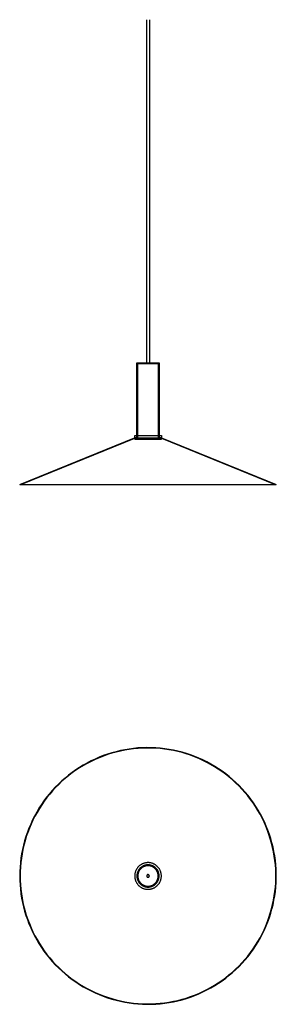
# Model space of a CAD drawing. Header units: millimetres. Extents: x 6134 to 6712, y 952 to 3167.
import ezdxf

# ---------------------------------------------------------------- set-up
doc = ezdxf.new("R2010")
doc.units = ezdxf.units.MM
for name, color, linetype, true_color in [('Default', 7, 'Continuous', 0x000000), ('Make2D$Hidden$Curves', 7, 'Continuous', 0xe6e6e6), ('Make2D$visible$Curves', 7, 'Continuous', 0x000000)]:
    doc.layers.add(name, color=color, linetype=linetype, true_color=true_color)

msp = doc.modelspace()

# ---------------------------------------------------------------- linework, layer by layer
at = {"layer": 'Default'}
for p, q in [((6412.1, 1263), (6411.3, 1262.6)), ((6412.9, 1263.3), (6412.1, 1263)), ((6413.6, 1263.7), (6412.9, 1263.3)), ((6414.5, 1264), (6413.6, 1263.7)), ((6415.3, 1264.3), (6414.5, 1264)), ((6416.1, 1264.5), (6415.3, 1264.3)), ((6416.9, 1264.8), (6416.1, 1264.5)), ((6417.8, 1265), (6416.9, 1264.8)), ((6418.6, 1265.1), (6417.8, 1265)), ((6419.5, 1265.3), (6418.6, 1265.1)), ((6420.4, 1265.4), (6419.5, 1265.3)), ((6421.2, 1265.5), (6420.4, 1265.4)), ((6422.1, 1265.5), (6421.2, 1265.5)), ((6422.9, 1265.6), (6422.1, 1265.5)), ((6423.8, 1265.5), (6422.9, 1265.6)), ((6424.7, 1265.5), (6423.8, 1265.5)), ((6425.5, 1265.4), (6424.7, 1265.5)), ((6426.4, 1265.3), (6425.5, 1265.4)), ((6427.3, 1265.2), (6426.4, 1265.3)), ((6428.1, 1265.1), (6427.3, 1265.2)), ((6429, 1264.9), (6428.1, 1265.1)), ((6429.8, 1264.7), (6429, 1264.9)), ((6430.6, 1264.4), (6429.8, 1264.7)), ((6431.5, 1264.1), (6430.6, 1264.4)), ((6432.3, 1263.8), (6431.5, 1264.1)), ((6433.1, 1263.5), (6432.3, 1263.8)), ((6433.9, 1263.1), (6433.1, 1263.5)), ((6434.7, 1262.8), (6433.9, 1263.1)), ((6398.3, 1243.2), (6398.2, 1242.3)), ((6398.2, 1242.3), (6398.2, 1241.4)), ((6398.2, 1241.4), (6398.2, 1240.6)), ((6398.4, 1244), (6398.3, 1243.2)), ((6398.5, 1244.9), (6398.4, 1244)), ((6398.7, 1245.7), (6398.5, 1244.9)), ((6398.9, 1246.6), (6398.7, 1245.7)), ((6399.1, 1247.4), (6398.9, 1246.6)), ((6399.4, 1248.2), (6399.1, 1247.4)), ((6399.7, 1249.1), (6399.4, 1248.2)), ((6400, 1249.9), (6399.7, 1249.1)), ((6400.3, 1250.7), (6400, 1249.9)), ((6400.7, 1251.5), (6400.3, 1250.7)), ((6401.1, 1252.2), (6400.7, 1251.5)), ((6401.5, 1253), (6401.1, 1252.2)), ((6401.9, 1253.7), (6401.5, 1253)), ((6402.4, 1254.5), (6401.9, 1253.7)), ((6402.9, 1255.2), (6402.4, 1254.5)), ((6403.4, 1255.9), (6402.9, 1255.2)), ((6404, 1256.6), (6403.4, 1255.9)), ((6404.5, 1257.2), (6404, 1256.6)), ((6405.1, 1257.8), (6404.5, 1257.2)), ((6405.7, 1258.5), (6405.1, 1257.8)), ((6406.4, 1259.1), (6405.7, 1258.5)), ((6407, 1259.6), (6406.4, 1259.1)), ((6407.7, 1260.2), (6407, 1259.6)), ((6408.4, 1260.7), (6407.7, 1260.2)), ((6409.1, 1261.2), (6408.4, 1260.7)), ((6409.8, 1261.7), (6409.1, 1261.2)), ((6410.5, 1262.1), (6409.8, 1261.7)), ((6411.3, 1262.6), (6410.5, 1262.1)), ((6420.3, 1241.3), (6420.2, 1241.2)), ((6420.2, 1241.2), (6420.2, 1241.1)), ((6420.2, 1241.1), (6420.2, 1241)), ((6420.2, 1241), (6420.2, 1240.9)), ((6420.2, 1240.9), (6420.2, 1240.8)), ((6420.2, 1240.8), (6420.2, 1240.7)), ((6420.4, 1241.7), (6420.3, 1241.6)), ((6420.3, 1241.6), (6420.3, 1241.5)), ((6420.3, 1241.5), (6420.3, 1241.4)), ((6420.3, 1241.4), (6420.3, 1241.3)), ((6420.5, 1241.9), (6420.4, 1241.8)), ((6420.4, 1241.8), (6420.4, 1241.7)), ((6420.5, 1242), (6420.5, 1241.9)), ((6420.6, 1242), (6420.5, 1242)), ((6420.7, 1242.2), (6420.6, 1242.1)), ((6420.6, 1242.1), (6420.6, 1242)), ((6420.8, 1242.4), (6420.7, 1242.3)), ((6420.7, 1242.3), (6420.7, 1242.2)), ((6420.9, 1242.5), (6420.8, 1242.4)), ((6421, 1242.6), (6420.9, 1242.5)), ((6420.9, 1242.5), (6420.9, 1242.5)), ((6421.1, 1242.7), (6421, 1242.6)), ((6421.1, 1242.8), (6421.1, 1242.7)), ((6421.2, 1242.8), (6421.1, 1242.8)), ((6421.3, 1242.9), (6421.2, 1242.8)), ((6421.4, 1243), (6421.3, 1242.9)), ((6421.5, 1243), (6421.4, 1243)), ((6421.6, 1243.1), (6421.5, 1243)), ((6421.7, 1243.2), (6421.6, 1243.1)), ((6421.6, 1243.1), (6421.6, 1243.1)), ((6421.8, 1243.2), (6421.7, 1243.2)), ((6421.9, 1243.3), (6421.8, 1243.2)), ((6422, 1243.3), (6421.9, 1243.3)), ((6422.1, 1243.4), (6422, 1243.3)), ((6422.2, 1243.4), (6422.1, 1243.4)), ((6422.3, 1243.4), (6422.2, 1243.4)), ((6422.4, 1243.5), (6422.3, 1243.4)), ((6422.5, 1243.5), (6422.4, 1243.5)), ((6422.6, 1243.5), (6422.5, 1243.5)), ((6422.7, 1243.5), (6422.6, 1243.5)), ((6422.8, 1243.5), (6422.7, 1243.5)), ((6422.9, 1243.5), (6422.8, 1243.5)), ((6423, 1243.6), (6422.9, 1243.5)), ((6423.1, 1243.6), (6423, 1243.6)), ((6423.2, 1243.6), (6423.1, 1243.6)), ((6423.3, 1243.6), (6423.2, 1243.6)), ((6423.4, 1243.5), (6423.3, 1243.6)), ((6423.5, 1243.5), (6423.4, 1243.5)), ((6423.6, 1243.5), (6423.5, 1243.5)), ((6423.7, 1243.5), (6423.6, 1243.5)), ((6423.8, 1243.5), (6423.7, 1243.5)), ((6423.9, 1243.5), (6423.8, 1243.5)), ((6424, 1243.4), (6423.9, 1243.5)), ((6424.1, 1243.4), (6424, 1243.4)), ((6424.2, 1243.4), (6424.1, 1243.4)), ((6424.3, 1243.3), (6424.2, 1243.4)), ((6424.4, 1243.3), (6424.3, 1243.3)), ((6424.5, 1243.2), (6424.4, 1243.3)), ((6424.6, 1243.2), (6424.5, 1243.2)), ((6424.7, 1243.1), (6424.6, 1243.2)), ((6424.8, 1243.1), (6424.7, 1243.1)), ((6424.9, 1243), (6424.8, 1243.1)), ((6425, 1243), (6424.9, 1243)), ((6425, 1242.9), (6425, 1243)), ((6425.1, 1242.8), (6425, 1242.9)), ((6425.2, 1242.8), (6425.1, 1242.8)), ((6425.3, 1242.7), (6425.2, 1242.8)), ((6425.3, 1242.6), (6425.3, 1242.7)), ((6425.4, 1242.5), (6425.3, 1242.6)), ((6425.5, 1242.5), (6425.4, 1242.5)), ((6425.5, 1242.4), (6425.5, 1242.5)), ((6425.6, 1242.3), (6425.5, 1242.4)), ((6425.7, 1242.2), (6425.6, 1242.3)), ((6425.7, 1242.1), (6425.7, 1242.2)), ((6425.8, 1242), (6425.7, 1242.1)), ((6425.8, 1241.9), (6425.8, 1242)), ((6425.9, 1241.9), (6425.8, 1241.9)), ((6425.9, 1241.8), (6425.9, 1241.9)), ((6426, 1241.7), (6425.9, 1241.8)), ((6426, 1241.6), (6426, 1241.7)), ((6426, 1241.5), (6426, 1241.6)), ((6426.1, 1241.4), (6426, 1241.5)), ((6426.1, 1241.3), (6426.1, 1241.4)), ((6426.1, 1241.2), (6426.1, 1241.3)), ((6426.1, 1241.1), (6426.1, 1241.2)), ((6426.1, 1241), (6426.1, 1241.1)), ((6426.2, 1240.9), (6426.1, 1241)), ((6426.2, 1240.8), (6426.2, 1240.9)), ((6426.2, 1240.7), (6426.2, 1240.8)), ((6435.4, 1262.3), (6434.7, 1262.8)), ((6436.2, 1261.9), (6435.4, 1262.3)), ((6436.9, 1261.4), (6436.2, 1261.9)), ((6437.6, 1261), (6436.9, 1261.4)), ((6438.3, 1260.4), (6437.6, 1261)), ((6439, 1259.9), (6438.3, 1260.4)), ((6439.7, 1259.3), (6439, 1259.9)), ((6440.3, 1258.8), (6439.7, 1259.3)), ((6440.9, 1258.2), (6440.3, 1258.8)), ((6441.5, 1257.5), (6440.9, 1258.2)), ((6442.1, 1256.9), (6441.5, 1257.5)), ((6442.7, 1256.2), (6442.1, 1256.9)), ((6443.2, 1255.5), (6442.7, 1256.2)), ((6443.7, 1254.8), (6443.2, 1255.5)), ((6444.2, 1254.1), (6443.7, 1254.8)), ((6444.6, 1253.4), (6444.2, 1254.1)), ((6445.1, 1252.6), (6444.6, 1253.4)), ((6445.5, 1251.8), (6445.1, 1252.6)), ((6445.8, 1251.1), (6445.5, 1251.8)), ((6446.2, 1250.3), (6445.8, 1251.1)), ((6446.5, 1249.5), (6446.2, 1250.3)), ((6446.8, 1248.7), (6446.5, 1249.5)), ((6447.1, 1247.8), (6446.8, 1248.7)), ((6447.3, 1247), (6447.1, 1247.8)), ((6447.5, 1246.1), (6447.3, 1247)), ((6447.7, 1245.3), (6447.5, 1246.1)), ((6447.9, 1244.4), (6447.7, 1245.3)), ((6448, 1243.6), (6447.9, 1244.4)), ((6448.1, 1242.7), (6448, 1243.6)), ((6448.1, 1241.9), (6448.1, 1242.7)), ((6448.2, 1241), (6448.1, 1241.9)), ((6448.2, 1240.1), (6448.2, 1241)), ((6398.2, 1240.6), (6398.2, 1239.7)), ((6398.2, 1239.7), (6398.2, 1238.8)), ((6398.2, 1238.8), (6398.3, 1238)), ((6398.3, 1238), (6398.4, 1237.1)), ((6398.4, 1237.1), (6398.5, 1236.2)), ((6398.5, 1236.2), (6398.7, 1235.4)), ((6398.7, 1235.4), (6398.9, 1234.5)), ((6398.9, 1234.5), (6399.1, 1233.7)), ((6399.1, 1233.7), (6399.4, 1232.9)), ((6399.4, 1232.9), (6399.7, 1232.1)), ((6399.7, 1232.1), (6400, 1231.2)), ((6400, 1231.2), (6400.3, 1230.4)), ((6400.3, 1230.4), (6400.7, 1229.7)), ((6400.7, 1229.7), (6401.1, 1228.9)), ((6401.1, 1228.9), (6401.5, 1228.1)), ((6401.5, 1228.1), (6401.9, 1227.4)), ((6401.9, 1227.4), (6402.4, 1226.6)), ((6402.4, 1226.6), (6402.9, 1225.9)), ((6402.9, 1225.9), (6403.4, 1225.2)), ((6403.4, 1225.2), (6404, 1224.6)), ((6404, 1224.6), (6404.5, 1223.9)), ((6404.5, 1223.9), (6405.1, 1223.3)), ((6405.1, 1223.3), (6405.7, 1222.6)), ((6405.7, 1222.6), (6406.4, 1222.1)), ((6406.4, 1222.1), (6407, 1221.5)), ((6407, 1221.5), (6407.7, 1220.9)), ((6407.7, 1220.9), (6408.4, 1220.4)), ((6408.4, 1220.4), (6409.1, 1219.9)), ((6409.1, 1219.9), (6409.8, 1219.4)), ((6409.8, 1219.4), (6410.5, 1219)), ((6410.5, 1219), (6411.3, 1218.6)), ((6411.3, 1218.6), (6412.1, 1218.2)), ((6420.2, 1240.7), (6420.2, 1240.6)), ((6420.2, 1240.6), (6420.2, 1240.5)), ((6420.2, 1240.5), (6420.2, 1240.3)), ((6420.2, 1240.3), (6420.2, 1240.2)), ((6420.2, 1240.2), (6420.2, 1240.1)), ((6420.2, 1240.1), (6420.2, 1240)), ((6420.2, 1240), (6420.2, 1239.9)), ((6420.2, 1239.9), (6420.3, 1239.8)), ((6420.3, 1239.8), (6420.3, 1239.7)), ((6420.3, 1239.7), (6420.3, 1239.6)), ((6420.3, 1239.6), (6420.3, 1239.5)), ((6420.3, 1239.5), (6420.4, 1239.4)), ((6420.4, 1239.4), (6420.4, 1239.3)), ((6420.4, 1239.3), (6420.5, 1239.3)), ((6420.5, 1239.3), (6420.5, 1239.2)), ((6420.5, 1239.2), (6420.6, 1239.1)), ((6420.6, 1239.1), (6420.6, 1239)), ((6420.6, 1239), (6420.7, 1238.9)), ((6420.7, 1238.9), (6420.7, 1238.8)), ((6420.7, 1238.8), (6420.8, 1238.7)), ((6420.8, 1238.7), (6420.9, 1238.6)), ((6420.9, 1238.6), (6421, 1238.5)), ((6420.9, 1238.6), (6420.9, 1238.6)), ((6421, 1238.5), (6421.1, 1238.4)), ((6421.1, 1238.4), (6421.1, 1238.3)), ((6421.1, 1238.3), (6421.2, 1238.3)), ((6421.2, 1238.3), (6421.3, 1238.2)), ((6421.3, 1238.2), (6421.4, 1238.1)), ((6421.4, 1238.1), (6421.5, 1238.1)), ((6421.5, 1238.1), (6421.6, 1238)), ((6421.6, 1238), (6421.7, 1237.9)), ((6421.6, 1238), (6421.6, 1238)), ((6421.7, 1237.9), (6421.8, 1237.9)), ((6421.8, 1237.9), (6421.9, 1237.8)), ((6421.9, 1237.8), (6422, 1237.8)), ((6422, 1237.8), (6422.1, 1237.7)), ((6422.1, 1237.7), (6422.2, 1237.7)), ((6422.2, 1237.7), (6422.3, 1237.7)), ((6422.3, 1237.7), (6422.4, 1237.7)), ((6422.4, 1237.7), (6422.5, 1237.6)), ((6422.5, 1237.6), (6422.6, 1237.6)), ((6422.6, 1237.6), (6422.7, 1237.6)), ((6422.7, 1237.6), (6422.8, 1237.6)), ((6422.8, 1237.6), (6422.9, 1237.6)), ((6422.9, 1237.6), (6423, 1237.6)), ((6423, 1237.6), (6423.1, 1237.6)), ((6423.1, 1237.6), (6423.2, 1237.6)), ((6423.2, 1237.6), (6423.3, 1237.6)), ((6423.3, 1237.6), (6423.4, 1237.6)), ((6423.4, 1237.6), (6423.5, 1237.6)), ((6423.5, 1237.6), (6423.6, 1237.6)), ((6423.6, 1237.6), (6423.7, 1237.6)), ((6423.7, 1237.6), (6423.8, 1237.6)), ((6423.8, 1237.6), (6423.9, 1237.7)), ((6423.9, 1237.7), (6424, 1237.7)), ((6424, 1237.7), (6424.1, 1237.7)), ((6424.1, 1237.7), (6424.2, 1237.8)), ((6424.2, 1237.8), (6424.3, 1237.8)), ((6424.3, 1237.8), (6424.4, 1237.8)), ((6424.4, 1237.8), (6424.5, 1237.9)), ((6424.5, 1237.9), (6424.6, 1237.9)), ((6424.6, 1237.9), (6424.7, 1238)), ((6424.7, 1238), (6424.8, 1238)), ((6424.8, 1238), (6424.9, 1238.1)), ((6424.9, 1238.1), (6425, 1238.2)), ((6425, 1238.2), (6425.1, 1238.3)), ((6425, 1238.2), (6425, 1238.2)), ((6425.1, 1238.3), (6425.2, 1238.3)), ((6425.2, 1238.3), (6425.3, 1238.4)), ((6425.3, 1238.5), (6425.4, 1238.6)), ((6425.3, 1238.4), (6425.3, 1238.5)), ((6425.4, 1238.6), (6425.5, 1238.6)), ((6425.5, 1238.7), (6425.6, 1238.8)), ((6425.5, 1238.6), (6425.5, 1238.7)), ((6425.6, 1238.8), (6425.7, 1238.9)), ((6425.7, 1239), (6425.8, 1239.1)), ((6425.7, 1238.9), (6425.7, 1239)), ((6425.8, 1239.2), (6425.9, 1239.3)), ((6425.8, 1239.1), (6425.8, 1239.2)), ((6425.9, 1239.4), (6426, 1239.4)), ((6425.9, 1239.3), (6425.9, 1239.4)), ((6426, 1239.6), (6426.1, 1239.7)), ((6426, 1239.5), (6426, 1239.6)), ((6426, 1239.4), (6426, 1239.5)), ((6426.1, 1240.1), (6426.2, 1240.2)), ((6426.1, 1240), (6426.1, 1240.1)), ((6426.1, 1239.9), (6426.1, 1240)), ((6426.1, 1239.8), (6426.1, 1239.9)), ((6426.1, 1239.7), (6426.1, 1239.8)), ((6426.2, 1240.6), (6426.2, 1240.7)), ((6426.2, 1240.5), (6426.2, 1240.6)), ((6426.2, 1240.3), (6426.2, 1240.5)), ((6426.2, 1240.2), (6426.2, 1240.3)), ((6434.7, 1218.3), (6435.4, 1218.8)), ((6435.4, 1218.8), (6436.2, 1219.2)), ((6436.2, 1219.2), (6436.9, 1219.7)), ((6436.9, 1219.7), (6437.6, 1220.2)), ((6437.6, 1220.2), (6438.3, 1220.7)), ((6438.3, 1220.7), (6439, 1221.2)), ((6439, 1221.2), (6439.7, 1221.8)), ((6439.7, 1221.8), (6440.3, 1222.3)), ((6440.3, 1222.3), (6440.9, 1223)), ((6440.9, 1223), (6441.5, 1223.6)), ((6441.5, 1223.6), (6442.1, 1224.2)), ((6442.1, 1224.2), (6442.7, 1224.9)), ((6442.7, 1224.9), (6443.2, 1225.6)), ((6443.2, 1225.6), (6443.7, 1226.3)), ((6443.7, 1226.3), (6444.2, 1227)), ((6444.2, 1227), (6444.6, 1227.7)), ((6444.6, 1227.7), (6445.1, 1228.5)), ((6445.1, 1228.5), (6445.5, 1229.3)), ((6445.5, 1229.3), (6445.8, 1230)), ((6445.8, 1230), (6446.2, 1230.8)), ((6446.2, 1230.8), (6446.5, 1231.6)), ((6446.5, 1231.6), (6446.8, 1232.5)), ((6446.8, 1232.5), (6447.1, 1233.3)), ((6447.1, 1233.3), (6447.3, 1234.1)), ((6447.3, 1234.1), (6447.5, 1235)), ((6447.5, 1235), (6447.7, 1235.8)), ((6447.7, 1235.8), (6447.9, 1236.7)), ((6447.9, 1236.7), (6448, 1237.5)), ((6448, 1237.5), (6448.1, 1238.4)), ((6448.1, 1239.3), (6448.2, 1240.1)), ((6448.1, 1238.4), (6448.1, 1239.3)), ((6412.1, 1218.2), (6412.9, 1217.8)), ((6412.9, 1217.8), (6413.6, 1217.4)), ((6413.6, 1217.4), (6414.5, 1217.1)), ((6414.5, 1217.1), (6415.3, 1216.8)), ((6415.3, 1216.8), (6416.1, 1216.6)), ((6416.1, 1216.6), (6416.9, 1216.3)), ((6416.9, 1216.3), (6417.8, 1216.1)), ((6417.8, 1216.1), (6418.6, 1216)), ((6418.6, 1216), (6419.5, 1215.8)), ((6419.5, 1215.8), (6420.4, 1215.7)), ((6420.4, 1215.7), (6421.2, 1215.6)), ((6421.2, 1215.6), (6422.1, 1215.6)), ((6422.1, 1215.6), (6422.9, 1215.6)), ((6422.9, 1215.6), (6423.8, 1215.6)), ((6423.8, 1215.6), (6424.7, 1215.6)), ((6424.7, 1215.6), (6425.5, 1215.7)), ((6425.5, 1215.7), (6426.4, 1215.8)), ((6426.4, 1215.8), (6427.3, 1215.9)), ((6427.3, 1215.9), (6428.1, 1216.1)), ((6428.1, 1216.1), (6429, 1216.2)), ((6429, 1216.2), (6429.8, 1216.5)), ((6429.8, 1216.5), (6430.6, 1216.7)), ((6430.6, 1216.7), (6431.5, 1217)), ((6431.5, 1217), (6432.3, 1217.3)), ((6432.3, 1217.3), (6433.1, 1217.6)), ((6433.1, 1217.6), (6433.9, 1218)), ((6433.9, 1218), (6434.7, 1218.3))]:
    msp.add_line(p, q, dxfattribs=at)
at = {"layer": 'Make2D$Hidden$Curves'}
for p, q in [((6400.2, 2393.5), (6446.2, 2393.5)), ((6400.2, 2223.5), (6400.2, 2393.5)), ((6420.2, 2393.5), (6420.2, 2395.5)), ((6426.2, 2395.5), (6426.2, 2393.5)), ((6446.2, 2393.5), (6446.2, 2223.5)), ((6137, 2121.4), (6393.2, 2225.5)), ((6393.2, 2225.5), (6453.2, 2225.5)), ((6393.2, 2223.5), (6393.2, 2225.5)), ((6393.2, 2225.5), (6453.2, 2225.5)), ((6393.2, 2223.5), (6453.2, 2223.5)), ((6398.2, 2226.6), (6398.2, 2231.6)), ((6398.2, 2226.5), (6398.2, 2231.6)), ((6398.2, 2225.5), (6398.2, 2226.5)), ((6448.2, 2231.6), (6448.2, 2226.6)), ((6448.2, 2231.6), (6448.2, 2226.5)), ((6448.2, 2226.5), (6448.2, 2225.5)), ((6453.2, 2225.5), (6709.3, 2121.4)), ((6453.2, 2225.5), (6453.2, 2223.5)), ((6313.6, 1506.7), (6304.4, 1502.7)), ((6322.9, 1510.3), (6313.6, 1506.7)), ((6332.3, 1513.6), (6322.9, 1510.3)), ((6341.9, 1516.6), (6332.3, 1513.6)), ((6351.5, 1519.3), (6341.9, 1516.6)), ((6361.2, 1521.6), (6351.5, 1519.3)), ((6371, 1523.6), (6361.2, 1521.6)), ((6380.9, 1525.2), (6371, 1523.6)), ((6390.8, 1526.5), (6380.9, 1525.2)), ((6400.7, 1527.5), (6390.8, 1526.5)), ((6410.7, 1528.1), (6400.7, 1527.5)), ((6420.7, 1528.3), (6410.7, 1528.1)), ((6430.7, 1528.2), (6420.7, 1528.3)), ((6440.6, 1527.8), (6430.7, 1528.2)), ((6450.6, 1527), (6440.6, 1527.8)), ((6460.5, 1525.9), (6450.6, 1527)), ((6470.4, 1524.4), (6460.5, 1525.9)), ((6480.2, 1522.6), (6470.4, 1524.4)), ((6490, 1520.5), (6480.2, 1522.6)), ((6499.7, 1518), (6490, 1520.5)), ((6509.2, 1515.2), (6499.7, 1518)), ((6518.7, 1512), (6509.2, 1515.2)), ((6528.1, 1508.5), (6518.7, 1512)), ((6537.3, 1504.7), (6528.1, 1508.5)), ((6277.8, 1489), (6269.3, 1483.8)), ((6286.5, 1493.8), (6277.8, 1489)), ((6295.4, 1498.4), (6286.5, 1493.8)), ((6304.4, 1502.7), (6295.4, 1498.4)), ((6546.4, 1500.6), (6537.3, 1504.7)), ((6555.4, 1496.2), (6546.4, 1500.6)), ((6564.2, 1491.4), (6555.4, 1496.2)), ((6572.8, 1486.4), (6564.2, 1491.4)), ((6581.2, 1481.1), (6572.8, 1486.4)), ((6244.8, 1466.4), (6237.1, 1460.1)), ((6252.8, 1472.5), (6244.8, 1466.4)), ((6260.9, 1478.3), (6252.8, 1472.5)), ((6269.3, 1483.8), (6260.9, 1478.3)), ((6589.5, 1475.4), (6581.2, 1481.1)), ((6597.5, 1469.5), (6589.5, 1475.4)), ((6605.4, 1463.3), (6597.5, 1469.5)), ((6613, 1456.9), (6605.4, 1463.3)), ((6222.3, 1446.7), (6215.3, 1439.6)), ((6229.6, 1453.5), (6222.3, 1446.7)), ((6237.1, 1460.1), (6229.6, 1453.5)), ((6620.4, 1450.1), (6613, 1456.9)), ((6627.5, 1443.2), (6620.4, 1450.1)), ((6634.5, 1436), (6627.5, 1443.2)), ((6202, 1424.7), (6195.7, 1416.9)), ((6208.5, 1432.3), (6202, 1424.7)), ((6215.3, 1439.6), (6208.5, 1432.3)), ((6641.1, 1428.5), (6634.5, 1436)), ((6647.5, 1420.8), (6641.1, 1428.5)), ((6653.6, 1412.9), (6647.5, 1420.8)), ((6184.1, 1400.7), (6178.6, 1392.3)), ((6189.8, 1408.9), (6184.1, 1400.7)), ((6195.7, 1416.9), (6189.8, 1408.9)), ((6659.5, 1404.8), (6653.6, 1412.9)), ((6665, 1396.5), (6659.5, 1404.8)), ((6670.3, 1388), (6665, 1396.5)), ((6168.7, 1375), (6164.2, 1366.1)), ((6173.5, 1383.7), (6168.7, 1375)), ((6178.6, 1392.3), (6173.5, 1383.7)), ((6675.3, 1379.4), (6670.3, 1388)), ((6679.9, 1370.5), (6675.3, 1379.4)), ((6160, 1357), (6156.1, 1347.8)), ((6164.2, 1366.1), (6160, 1357)), ((6684.3, 1361.6), (6679.9, 1370.5)), ((6688.3, 1352.4), (6684.3, 1361.6)), ((6692.1, 1343.1), (6688.3, 1352.4)), ((6152.5, 1338.5), (6149.3, 1329)), ((6156.1, 1347.8), (6152.5, 1338.5)), ((6695.4, 1333.8), (6692.1, 1343.1)), ((6698.5, 1324.2), (6695.4, 1333.8)), ((6143.8, 1309.8), (6141.6, 1300.1)), ((6146.4, 1319.5), (6143.8, 1309.8)), ((6149.3, 1329), (6146.4, 1319.5)), ((6701.3, 1314.6), (6698.5, 1324.2)), ((6703.7, 1304.9), (6701.3, 1314.6)), ((6139.7, 1290.3), (6138.1, 1280.4)), ((6141.6, 1300.1), (6139.7, 1290.3)), ((6705.7, 1295.2), (6703.7, 1304.9)), ((6707.5, 1285.3), (6705.7, 1295.2)), ((6708.8, 1275.4), (6707.5, 1285.3)), ((6136.9, 1270.5), (6136.1, 1260.5)), ((6138.1, 1280.4), (6136.9, 1270.5)), ((6417.4, 1262.8), (6416.7, 1262.6)), ((6418.2, 1263), (6417.4, 1262.8)), ((6419, 1263.2), (6418.2, 1263)), ((6419.8, 1263.3), (6419, 1263.2)), ((6420.6, 1263.4), (6419.8, 1263.3)), ((6421.4, 1263.5), (6420.6, 1263.4)), ((6422.2, 1263.5), (6421.4, 1263.5)), ((6423, 1263.6), (6422.2, 1263.5)), ((6423.8, 1263.5), (6423, 1263.6)), ((6424.6, 1263.5), (6423.8, 1263.5)), ((6425.4, 1263.5), (6424.6, 1263.5)), ((6426.2, 1263.4), (6425.4, 1263.5)), ((6426.9, 1263.2), (6426.2, 1263.4)), ((6427.7, 1263.1), (6426.9, 1263.2)), ((6428.5, 1262.9), (6427.7, 1263.1)), ((6429.3, 1262.7), (6428.5, 1262.9)), ((6709.9, 1265.5), (6708.8, 1275.4)), ((6710.6, 1255.5), (6709.9, 1265.5)), ((6135.5, 1250.5), (6135.4, 1240.6)), ((6136.1, 1260.5), (6135.5, 1250.5)), ((6400.3, 1242.9), (6400.2, 1242.2)), ((6400.2, 1242.2), (6400.2, 1241.4)), ((6400.2, 1241.4), (6400.2, 1240.6)), ((6400.4, 1243.7), (6400.3, 1242.9)), ((6400.5, 1244.5), (6400.4, 1243.7)), ((6400.7, 1245.3), (6400.5, 1244.5)), ((6400.8, 1246.1), (6400.7, 1245.3)), ((6401, 1246.9), (6400.8, 1246.1)), ((6401.3, 1247.6), (6401, 1246.9)), ((6401.5, 1248.4), (6401.3, 1247.6)), ((6401.8, 1249.1), (6401.5, 1248.4)), ((6402.1, 1249.9), (6401.8, 1249.1)), ((6402.5, 1250.6), (6402.1, 1249.9)), ((6402.8, 1251.3), (6402.5, 1250.6)), ((6403.2, 1252), (6402.8, 1251.3)), ((6403.6, 1252.7), (6403.2, 1252)), ((6404.1, 1253.4), (6403.6, 1252.7)), ((6404.5, 1254), (6404.1, 1253.4)), ((6405, 1254.6), (6404.5, 1254)), ((6405.5, 1255.3), (6405, 1254.6)), ((6406, 1255.9), (6405.5, 1255.3)), ((6406.6, 1256.5), (6406, 1255.9)), ((6407.1, 1257), (6406.6, 1256.5)), ((6407.7, 1257.6), (6407.1, 1257)), ((6408.3, 1258.1), (6407.7, 1257.6)), ((6408.9, 1258.6), (6408.3, 1258.1)), ((6409.6, 1259.1), (6408.9, 1258.6)), ((6410.2, 1259.6), (6409.6, 1259.1)), ((6410.9, 1260), (6410.2, 1259.6)), ((6411.6, 1260.4), (6410.9, 1260)), ((6412.2, 1260.8), (6411.6, 1260.4)), ((6413, 1261.2), (6412.2, 1260.8)), ((6413.7, 1261.5), (6413, 1261.2)), ((6414.4, 1261.8), (6413.7, 1261.5)), ((6415.2, 1262.1), (6414.4, 1261.8)), ((6415.9, 1262.4), (6415.2, 1262.1)), ((6416.7, 1262.6), (6415.9, 1262.4)), ((6430, 1262.5), (6429.3, 1262.7)), ((6430.8, 1262.3), (6430, 1262.5)), ((6431.6, 1262), (6430.8, 1262.3)), ((6432.3, 1261.7), (6431.6, 1262)), ((6433, 1261.3), (6432.3, 1261.7)), ((6433.7, 1261), (6433, 1261.3)), ((6434.4, 1260.6), (6433.7, 1261)), ((6435.1, 1260.2), (6434.4, 1260.6)), ((6435.8, 1259.8), (6435.1, 1260.2)), ((6436.5, 1259.3), (6435.8, 1259.8)), ((6437.1, 1258.9), (6436.5, 1259.3)), ((6437.7, 1258.4), (6437.1, 1258.9)), ((6438.3, 1257.8), (6437.7, 1258.4)), ((6438.9, 1257.3), (6438.3, 1257.8)), ((6439.5, 1256.7), (6438.9, 1257.3)), ((6440.1, 1256.2), (6439.5, 1256.7)), ((6440.6, 1255.6), (6440.1, 1256.2)), ((6441.1, 1255), (6440.6, 1255.6)), ((6441.6, 1254.3), (6441.1, 1255)), ((6442.1, 1253.7), (6441.6, 1254.3)), ((6442.5, 1253), (6442.1, 1253.7)), ((6442.9, 1252.3), (6442.5, 1253)), ((6443.3, 1251.6), (6442.9, 1252.3)), ((6443.7, 1250.9), (6443.3, 1251.6)), ((6444, 1250.2), (6443.7, 1250.9)), ((6444.4, 1249.5), (6444, 1250.2)), ((6444.7, 1248.8), (6444.4, 1249.5)), ((6444.9, 1248), (6444.7, 1248.8)), ((6445.2, 1247.2), (6444.9, 1248)), ((6445.4, 1246.5), (6445.2, 1247.2)), ((6445.6, 1245.7), (6445.4, 1246.5)), ((6445.7, 1244.9), (6445.6, 1245.7)), ((6445.9, 1244.1), (6445.7, 1244.9)), ((6446, 1243.3), (6445.9, 1244.1)), ((6446.1, 1242.5), (6446, 1243.3)), ((6446.1, 1241.8), (6446.1, 1242.5)), ((6446.2, 1241), (6446.1, 1241.8)), ((6446.2, 1240.2), (6446.2, 1241)), ((6710.9, 1245.6), (6710.6, 1255.5)), ((6710.9, 1235.6), (6710.9, 1245.6)), ((6135.4, 1240.6), (6135.5, 1230.6)), ((6135.5, 1230.6), (6136.1, 1220.6)), ((6136.1, 1220.6), (6136.9, 1210.6)), ((6400.2, 1240.6), (6400.2, 1239.8)), ((6400.2, 1239.8), (6400.2, 1239)), ((6400.2, 1239), (6400.3, 1238.2)), ((6400.3, 1238.2), (6400.4, 1237.4)), ((6400.4, 1237.4), (6400.5, 1236.6)), ((6400.5, 1236.6), (6400.7, 1235.8)), ((6400.7, 1235.8), (6400.8, 1235)), ((6400.8, 1235), (6401, 1234.2)), ((6401, 1234.2), (6401.3, 1233.5)), ((6401.3, 1233.5), (6401.5, 1232.7)), ((6401.5, 1232.7), (6401.8, 1232)), ((6401.8, 1232), (6402.1, 1231.2)), ((6402.1, 1231.2), (6402.5, 1230.5)), ((6402.5, 1230.5), (6402.8, 1229.8)), ((6402.8, 1229.8), (6403.2, 1229.1)), ((6403.2, 1229.1), (6403.6, 1228.4)), ((6403.6, 1228.4), (6404.1, 1227.8)), ((6404.1, 1227.8), (6404.5, 1227.1)), ((6404.5, 1227.1), (6405, 1226.5)), ((6405, 1226.5), (6405.5, 1225.8)), ((6405.5, 1225.8), (6406, 1225.2)), ((6406, 1225.2), (6406.6, 1224.6)), ((6406.6, 1224.6), (6407.1, 1224.1)), ((6407.1, 1224.1), (6407.7, 1223.5)), ((6407.7, 1223.5), (6408.3, 1223)), ((6408.3, 1223), (6408.9, 1222.5)), ((6408.9, 1222.5), (6409.6, 1222)), ((6409.6, 1222), (6410.2, 1221.6)), ((6410.2, 1221.6), (6410.9, 1221.1)), ((6410.9, 1221.1), (6411.6, 1220.7)), ((6411.6, 1220.7), (6412.2, 1220.3)), ((6412.2, 1220.3), (6413, 1219.9)), ((6413, 1219.9), (6413.7, 1219.6)), ((6413.7, 1219.6), (6414.4, 1219.3)), ((6414.4, 1219.3), (6415.2, 1219)), ((6415.2, 1219), (6415.9, 1218.7)), ((6415.9, 1218.7), (6416.7, 1218.5)), ((6429.3, 1218.4), (6430, 1218.6)), ((6430, 1218.6), (6430.8, 1218.9)), ((6430.8, 1218.9), (6431.6, 1219.1)), ((6431.6, 1219.1), (6432.3, 1219.4)), ((6432.3, 1219.4), (6433, 1219.8)), ((6433, 1219.8), (6433.7, 1220.1)), ((6433.7, 1220.1), (6434.4, 1220.5)), ((6434.4, 1220.5), (6435.1, 1220.9)), ((6435.1, 1220.9), (6435.8, 1221.3)), ((6435.8, 1221.3), (6436.5, 1221.8)), ((6436.5, 1221.8), (6437.1, 1222.3)), ((6437.1, 1222.3), (6437.7, 1222.8)), ((6437.7, 1222.8), (6438.3, 1223.3)), ((6438.3, 1223.3), (6438.9, 1223.8)), ((6438.9, 1223.8), (6439.5, 1224.4)), ((6439.5, 1224.4), (6440.1, 1224.9)), ((6440.1, 1224.9), (6440.6, 1225.5)), ((6440.6, 1225.5), (6441.1, 1226.1)), ((6441.1, 1226.1), (6441.6, 1226.8)), ((6441.6, 1226.8), (6442.1, 1227.4)), ((6442.1, 1227.4), (6442.5, 1228.1)), ((6442.5, 1228.1), (6442.9, 1228.8)), ((6442.9, 1228.8), (6443.3, 1229.5)), ((6443.3, 1229.5), (6443.7, 1230.2)), ((6443.7, 1230.2), (6444, 1230.9)), ((6444, 1230.9), (6444.4, 1231.6)), ((6444.4, 1231.6), (6444.7, 1232.4)), ((6444.7, 1232.4), (6444.9, 1233.1)), ((6444.9, 1233.1), (6445.2, 1233.9)), ((6445.2, 1233.9), (6445.4, 1234.6)), ((6445.4, 1234.6), (6445.6, 1235.4)), ((6445.6, 1235.4), (6445.7, 1236.2)), ((6445.7, 1236.2), (6445.9, 1237)), ((6445.9, 1237), (6446, 1237.8)), ((6446, 1237.8), (6446.1, 1238.6)), ((6446.1, 1239.4), (6446.2, 1240.2)), ((6446.1, 1238.6), (6446.1, 1239.4)), ((6709.9, 1215.6), (6710.6, 1225.6)), ((6710.6, 1225.6), (6710.9, 1235.6)), ((6136.9, 1210.6), (6138.1, 1200.7)), ((6138.1, 1200.7), (6139.7, 1190.9)), ((6416.7, 1218.5), (6417.4, 1218.3)), ((6417.4, 1218.3), (6418.2, 1218.1)), ((6418.2, 1218.1), (6419, 1217.9)), ((6419, 1217.9), (6419.8, 1217.8)), ((6419.8, 1217.8), (6420.6, 1217.7)), ((6420.6, 1217.7), (6421.4, 1217.6)), ((6421.4, 1217.6), (6422.2, 1217.6)), ((6422.2, 1217.6), (6423, 1217.6)), ((6423, 1217.6), (6423.8, 1217.6)), ((6423.8, 1217.6), (6424.6, 1217.6)), ((6424.6, 1217.6), (6425.4, 1217.7)), ((6425.4, 1217.7), (6426.2, 1217.7)), ((6426.2, 1217.7), (6426.9, 1217.9)), ((6426.9, 1217.9), (6427.7, 1218)), ((6427.7, 1218), (6428.5, 1218.2)), ((6428.5, 1218.2), (6429.3, 1218.4)), ((6707.5, 1195.8), (6708.8, 1205.7)), ((6708.8, 1205.7), (6709.9, 1215.6)), ((6139.7, 1190.9), (6141.6, 1181)), ((6141.6, 1181), (6143.8, 1171.3)), ((6701.3, 1166.5), (6703.7, 1176.2)), ((6703.7, 1176.2), (6705.7, 1185.9)), ((6705.7, 1185.9), (6707.5, 1195.8)), ((6143.8, 1171.3), (6146.4, 1161.7)), ((6146.4, 1161.7), (6149.3, 1152.1)), ((6149.3, 1152.1), (6152.5, 1142.6)), ((6695.4, 1147.4), (6698.5, 1156.9)), ((6698.5, 1156.9), (6701.3, 1166.5)), ((6152.5, 1142.6), (6156.1, 1133.3)), ((6156.1, 1133.3), (6160, 1124.1)), ((6688.3, 1128.7), (6692.1, 1138)), ((6692.1, 1138), (6695.4, 1147.4)), ((6160, 1124.1), (6164.2, 1115)), ((6164.2, 1115), (6168.7, 1106.1)), ((6675.3, 1101.7), (6679.9, 1110.6)), ((6679.9, 1110.6), (6684.3, 1119.6)), ((6684.3, 1119.6), (6688.3, 1128.7)), ((6168.7, 1106.1), (6173.5, 1097.4)), ((6173.5, 1097.4), (6178.6, 1088.8)), ((6178.6, 1088.8), (6184.1, 1080.4)), ((6665, 1084.6), (6670.3, 1093.1)), ((6670.3, 1093.1), (6675.3, 1101.7)), ((6184.1, 1080.4), (6189.8, 1072.2)), ((6189.8, 1072.2), (6195.7, 1064.2)), ((6195.7, 1064.2), (6202, 1056.4)), ((6647.5, 1060.3), (6653.6, 1068.2)), ((6653.6, 1068.2), (6659.5, 1076.3)), ((6659.5, 1076.3), (6665, 1084.6)), ((6202, 1056.4), (6208.5, 1048.9)), ((6208.5, 1048.9), (6215.3, 1041.5)), ((6215.3, 1041.5), (6222.3, 1034.4)), ((6627.5, 1037.9), (6634.5, 1045.2)), ((6634.5, 1045.2), (6641.1, 1052.6)), ((6641.1, 1052.6), (6647.5, 1060.3)), ((6222.3, 1034.4), (6229.6, 1027.6)), ((6229.6, 1027.6), (6237.1, 1021)), ((6237.1, 1021), (6244.8, 1014.7)), ((6605.4, 1017.8), (6613, 1024.3)), ((6613, 1024.3), (6620.4, 1031)), ((6620.4, 1031), (6627.5, 1037.9)), ((6244.8, 1014.7), (6252.8, 1008.6)), ((6252.8, 1008.6), (6260.9, 1002.8)), ((6260.9, 1002.8), (6269.3, 997.4)), ((6269.3, 997.4), (6277.8, 992.2)), ((6572.8, 994.7), (6581.2, 1000.1)), ((6581.2, 1000.1), (6589.5, 1005.7)), ((6589.5, 1005.7), (6597.5, 1011.6)), ((6597.5, 1011.6), (6605.4, 1017.8)), ((6277.8, 992.2), (6286.5, 987.3)), ((6286.5, 987.3), (6295.4, 982.7)), ((6295.4, 982.7), (6304.4, 978.4)), ((6304.4, 978.4), (6313.6, 974.4)), ((6528.1, 972.6), (6537.3, 976.4)), ((6537.3, 976.4), (6546.4, 980.5)), ((6546.4, 980.5), (6555.4, 984.9)), ((6555.4, 984.9), (6564.2, 989.7)), ((6564.2, 989.7), (6572.8, 994.7)), ((6313.6, 974.4), (6322.9, 970.8)), ((6322.9, 970.8), (6332.3, 967.5)), ((6332.3, 967.5), (6341.9, 964.5)), ((6341.9, 964.5), (6351.5, 961.8)), ((6351.5, 961.8), (6361.2, 959.5)), ((6361.2, 959.5), (6371, 957.5)), ((6371, 957.5), (6380.9, 955.9)), ((6380.9, 955.9), (6390.8, 954.6)), ((6390.8, 954.6), (6400.7, 953.6)), ((6400.7, 953.6), (6410.7, 953)), ((6410.7, 953), (6420.7, 952.8)), ((6420.7, 952.8), (6430.7, 952.9)), ((6430.7, 952.9), (6440.6, 953.3)), ((6440.6, 953.3), (6450.6, 954.1)), ((6450.6, 954.1), (6460.5, 955.2)), ((6460.5, 955.2), (6470.4, 956.7)), ((6470.4, 956.7), (6480.2, 958.5)), ((6480.2, 958.5), (6490, 960.6)), ((6490, 960.6), (6499.7, 963.1)), ((6499.7, 963.1), (6509.2, 965.9)), ((6509.2, 965.9), (6518.7, 969.1)), ((6518.7, 969.1), (6528.1, 972.6))]:
    msp.add_line(p, q, dxfattribs=at)
at = {"layer": 'Make2D$visible$Curves'}
for p, q in [((6420.2, 2395.5), (6420.2, 3167.3)), ((6426.2, 3167.3), (6426.2, 2395.5)), ((6398.2, 2395.5), (6419.7, 2395.5)), ((6398.2, 2231.6), (6398.2, 2395.5)), ((6419.7, 2395.5), (6425.7, 2395.5)), ((6425.7, 2395.5), (6448.2, 2395.5)), ((6448.2, 2395.5), (6448.2, 2231.6)), ((6134.4, 2121.4), (6393.1, 2226.5)), ((6393.1, 2226.5), (6395.2, 2226.5)), ((6393.2, 2226.6), (6393.2, 2231.6)), ((6393.2, 2231.6), (6398.2, 2231.6)), ((6393.2, 2226.6), (6398.2, 2226.6)), ((6398.2, 2226.5), (6395.2, 2226.5)), ((6395.2, 2226.5), (6452, 2226.5)), ((6398.2, 2231.6), (6448.2, 2231.6)), ((6398.2, 2226.6), (6448.2, 2226.6)), ((6398.2, 2226.5), (6448.2, 2226.5)), ((6448.2, 2231.6), (6453.2, 2231.6)), ((6448.2, 2226.6), (6453.2, 2226.6)), ((6452, 2226.5), (6448.2, 2226.5)), ((6452, 2226.5), (6453.2, 2226.5)), ((6453.2, 2231.6), (6453.2, 2226.6)), ((6453.2, 2226.5), (6712, 2121.4)), ((6134.4, 2121.4), (6712, 2121.4)), ((6137, 2121.4), (6137, 2121.4)), ((6137, 2121.4), (6709.3, 2121.4)), ((6709.3, 2121.4), (6709.3, 2121.4)), ((6410.6, 1529.1), (6400.6, 1528.5)), ((6420.7, 1529.3), (6410.6, 1529.1)), ((6430.7, 1529.2), (6420.7, 1529.3)), ((6440.7, 1528.8), (6430.7, 1529.2)), ((6450.7, 1528), (6440.7, 1528.8)), ((6313.2, 1507.6), (6304, 1503.6)), ((6322.6, 1511.3), (6313.2, 1507.6)), ((6332, 1514.6), (6322.6, 1511.3)), ((6341.6, 1517.6), (6332, 1514.6)), ((6351.2, 1520.2), (6341.6, 1517.6)), ((6361, 1522.6), (6351.2, 1520.2)), ((6370.8, 1524.6), (6361, 1522.6)), ((6380.7, 1526.2), (6370.8, 1524.6)), ((6390.7, 1527.5), (6380.7, 1526.2)), ((6400.6, 1528.5), (6390.7, 1527.5)), ((6460.7, 1526.9), (6450.7, 1528)), ((6470.6, 1525.4), (6460.7, 1526.9)), ((6480.4, 1523.6), (6470.6, 1525.4)), ((6490.2, 1521.5), (6480.4, 1523.6)), ((6499.9, 1519), (6490.2, 1521.5)), ((6509.5, 1516.1), (6499.9, 1519)), ((6519.1, 1513), (6509.5, 1516.1)), ((6528.5, 1509.5), (6519.1, 1513)), ((6537.7, 1505.7), (6528.5, 1509.5)), ((6268.8, 1484.6), (6260.4, 1479.1)), ((6277.3, 1489.8), (6268.8, 1484.6)), ((6286.1, 1494.7), (6277.3, 1489.8)), ((6295, 1499.3), (6286.1, 1494.7)), ((6304, 1503.6), (6295, 1499.3)), ((6546.9, 1501.5), (6537.7, 1505.7)), ((6555.8, 1497.1), (6546.9, 1501.5)), ((6564.7, 1492.3), (6555.8, 1497.1)), ((6573.3, 1487.2), (6564.7, 1492.3)), ((6581.8, 1481.9), (6573.3, 1487.2)), ((6244.2, 1467.2), (6236.5, 1460.9)), ((6252.2, 1473.3), (6244.2, 1467.2)), ((6260.4, 1479.1), (6252.2, 1473.3)), ((6590.1, 1476.2), (6581.8, 1481.9)), ((6598.1, 1470.3), (6590.1, 1476.2)), ((6606, 1464.1), (6598.1, 1470.3)), ((6613.7, 1457.6), (6606, 1464.1)), ((6214.6, 1440.3), (6207.8, 1432.9)), ((6221.6, 1447.4), (6214.6, 1440.3)), ((6228.9, 1454.3), (6221.6, 1447.4)), ((6236.5, 1460.9), (6228.9, 1454.3)), ((6621.1, 1450.9), (6613.7, 1457.6)), ((6628.3, 1443.9), (6621.1, 1450.9)), ((6635.2, 1436.6), (6628.3, 1443.9)), ((6201.2, 1425.3), (6194.9, 1417.5)), ((6207.8, 1432.9), (6201.2, 1425.3)), ((6641.9, 1429.2), (6635.2, 1436.6)), ((6648.3, 1421.5), (6641.9, 1429.2)), ((6654.4, 1413.5), (6648.3, 1421.5)), ((6183.2, 1401.3), (6177.8, 1392.8)), ((6188.9, 1409.5), (6183.2, 1401.3)), ((6194.9, 1417.5), (6188.9, 1409.5)), ((6660.3, 1405.4), (6654.4, 1413.5)), ((6665.9, 1397.1), (6660.3, 1405.4)), ((6671.2, 1388.6), (6665.9, 1397.1)), ((6167.8, 1375.4), (6163.3, 1366.5)), ((6172.6, 1384.2), (6167.8, 1375.4)), ((6177.8, 1392.8), (6172.6, 1384.2)), ((6676.1, 1379.9), (6671.2, 1388.6)), ((6680.8, 1371), (6676.1, 1379.9)), ((6159.1, 1357.4), (6155.2, 1348.2)), ((6163.3, 1366.5), (6159.1, 1357.4)), ((6685.2, 1362), (6680.8, 1371)), ((6689.2, 1352.8), (6685.2, 1362)), ((6693, 1343.5), (6689.2, 1352.8)), ((6148.4, 1329.3), (6145.4, 1319.7)), ((6151.6, 1338.8), (6148.4, 1329.3)), ((6155.2, 1348.2), (6151.6, 1338.8)), ((6696.4, 1334.1), (6693, 1343.5)), ((6699.5, 1324.5), (6696.4, 1334.1)), ((6142.9, 1310), (6140.6, 1300.3)), ((6145.4, 1319.7), (6142.9, 1310)), ((6702.2, 1314.9), (6699.5, 1324.5)), ((6704.6, 1305.2), (6702.2, 1314.9)), ((6138.7, 1290.4), (6137.2, 1280.5)), ((6140.6, 1300.3), (6138.7, 1290.4)), ((6706.7, 1295.4), (6704.6, 1305.2)), ((6708.4, 1285.5), (6706.7, 1295.4)), ((6709.8, 1275.6), (6708.4, 1285.5)), ((6135.9, 1270.6), (6135.1, 1260.6)), ((6137.2, 1280.5), (6135.9, 1270.6)), ((6403.5, 1263.1), (6402.7, 1262.4)), ((6404.3, 1263.8), (6403.5, 1263.1)), ((6405.1, 1264.4), (6404.3, 1263.8)), ((6405.9, 1265), (6405.1, 1264.4)), ((6406.8, 1265.6), (6405.9, 1265)), ((6407.7, 1266.2), (6406.8, 1265.6)), ((6408.6, 1266.7), (6407.7, 1266.2)), ((6409.5, 1267.2), (6408.6, 1266.7)), ((6410.4, 1267.7), (6409.5, 1267.2)), ((6411.3, 1268.1), (6410.4, 1267.7)), ((6412.3, 1268.5), (6411.3, 1268.1)), ((6413.3, 1268.9), (6412.3, 1268.5)), ((6414.3, 1269.2), (6413.3, 1268.9)), ((6415.3, 1269.5), (6414.3, 1269.2)), ((6416.3, 1269.7), (6415.3, 1269.5)), ((6417.3, 1270), (6416.3, 1269.7)), ((6418.3, 1270.1), (6417.3, 1270)), ((6419.4, 1270.3), (6418.3, 1270.1)), ((6420.4, 1270.4), (6419.4, 1270.3)), ((6421.4, 1270.5), (6420.4, 1270.4)), ((6422.5, 1270.5), (6421.4, 1270.5)), ((6423.5, 1270.6), (6422.5, 1270.5)), ((6424.6, 1270.5), (6423.5, 1270.6)), ((6425.6, 1270.5), (6424.6, 1270.5)), ((6426.6, 1270.4), (6425.6, 1270.5)), ((6427.7, 1270.2), (6426.6, 1270.4)), ((6428.7, 1270.1), (6427.7, 1270.2)), ((6429.7, 1269.9), (6428.7, 1270.1)), ((6430.7, 1269.6), (6429.7, 1269.9)), ((6431.7, 1269.3), (6430.7, 1269.6)), ((6432.7, 1269), (6431.7, 1269.3)), ((6433.7, 1268.7), (6432.7, 1269)), ((6434.7, 1268.3), (6433.7, 1268.7)), ((6435.6, 1267.9), (6434.7, 1268.3)), ((6436.6, 1267.4), (6435.6, 1267.9)), ((6437.5, 1267), (6436.6, 1267.4)), ((6438.4, 1266.4), (6437.5, 1267)), ((6439.3, 1265.9), (6438.4, 1266.4)), ((6440.2, 1265.3), (6439.3, 1265.9)), ((6441, 1264.7), (6440.2, 1265.3)), ((6441.8, 1264.1), (6441, 1264.7)), ((6442.6, 1263.4), (6441.8, 1264.1)), ((6443.4, 1262.8), (6442.6, 1263.4)), ((6710.9, 1265.6), (6709.8, 1275.6)), ((6711.6, 1255.6), (6710.9, 1265.6)), ((6134.5, 1250.6), (6134.4, 1240.6)), ((6135.1, 1260.6), (6134.5, 1250.6)), ((6393.4, 1243.2), (6393.3, 1242.1)), ((6393.3, 1242.1), (6393.3, 1241.1)), ((6393.3, 1241.1), (6393.3, 1240)), ((6393.5, 1244.2), (6393.4, 1243.2)), ((6393.6, 1245.2), (6393.5, 1244.2)), ((6393.8, 1246.2), (6393.6, 1245.2)), ((6394, 1247.3), (6393.8, 1246.2)), ((6394.3, 1248.3), (6394, 1247.3)), ((6394.5, 1249.3), (6394.3, 1248.3)), ((6394.9, 1250.3), (6394.5, 1249.3)), ((6395.2, 1251.2), (6394.9, 1250.3)), ((6395.6, 1252.2), (6395.2, 1251.2)), ((6396, 1253.2), (6395.6, 1252.2)), ((6396.5, 1254.1), (6396, 1253.2)), ((6397, 1255), (6396.5, 1254.1)), ((6397.5, 1255.9), (6397, 1255)), ((6398, 1256.8), (6397.5, 1255.9)), ((6398.6, 1257.7), (6398, 1256.8)), ((6399.2, 1258.5), (6398.6, 1257.7)), ((6399.9, 1259.3), (6399.2, 1258.5)), ((6400.5, 1260.1), (6399.9, 1259.3)), ((6401.2, 1260.9), (6400.5, 1260.1)), ((6401.9, 1261.7), (6401.2, 1260.9)), ((6402.7, 1262.4), (6401.9, 1261.7)), ((6444.2, 1262), (6443.4, 1262.8)), ((6444.9, 1261.3), (6444.2, 1262)), ((6445.6, 1260.5), (6444.9, 1261.3)), ((6446.3, 1259.7), (6445.6, 1260.5)), ((6447, 1258.9), (6446.3, 1259.7)), ((6447.6, 1258.1), (6447, 1258.9)), ((6448.2, 1257.2), (6447.6, 1258.1)), ((6448.7, 1256.4), (6448.2, 1257.2)), ((6449.3, 1255.5), (6448.7, 1256.4)), ((6449.8, 1254.6), (6449.3, 1255.5)), ((6450.2, 1253.6), (6449.8, 1254.6)), ((6450.7, 1252.7), (6450.2, 1253.6)), ((6451.1, 1251.7), (6450.7, 1252.7)), ((6451.5, 1250.8), (6451.1, 1251.7)), ((6451.8, 1249.8), (6451.5, 1250.8)), ((6452.1, 1248.8), (6451.8, 1249.8)), ((6452.4, 1247.8), (6452.1, 1248.8)), ((6452.6, 1246.8), (6452.4, 1247.8)), ((6452.8, 1245.7), (6452.6, 1246.8)), ((6453, 1244.7), (6452.8, 1245.7)), ((6453.1, 1243.7), (6453, 1244.7)), ((6453.2, 1242.6), (6453.1, 1243.7)), ((6453.2, 1241.6), (6453.2, 1242.6)), ((6453.2, 1240.6), (6453.2, 1241.6)), ((6711.9, 1245.6), (6711.6, 1255.6)), ((6711.9, 1235.5), (6711.9, 1245.6)), ((6134.4, 1240.6), (6134.5, 1230.5)), ((6134.5, 1230.5), (6135.1, 1220.5)), ((6135.1, 1220.5), (6135.9, 1210.5)), ((6393.3, 1240), (6393.3, 1239)), ((6393.3, 1239), (6393.4, 1238)), ((6393.4, 1238), (6393.5, 1236.9)), ((6393.5, 1236.9), (6393.6, 1235.9)), ((6393.6, 1235.9), (6393.8, 1234.9)), ((6393.8, 1234.9), (6394, 1233.8)), ((6394, 1233.8), (6394.3, 1232.8)), ((6394.3, 1232.8), (6394.5, 1231.8)), ((6394.5, 1231.8), (6394.9, 1230.8)), ((6394.9, 1230.8), (6395.2, 1229.9)), ((6395.2, 1229.9), (6395.6, 1228.9)), ((6395.6, 1228.9), (6396, 1227.9)), ((6396, 1227.9), (6396.5, 1227)), ((6396.5, 1227), (6397, 1226.1)), ((6397, 1226.1), (6397.5, 1225.2)), ((6397.5, 1225.2), (6398, 1224.3)), ((6398, 1224.3), (6398.6, 1223.4)), ((6398.6, 1223.4), (6399.2, 1222.6)), ((6399.2, 1222.6), (6399.9, 1221.8)), ((6399.9, 1221.8), (6400.5, 1221)), ((6400.5, 1221), (6401.2, 1220.2)), ((6401.2, 1220.2), (6401.9, 1219.4)), ((6401.9, 1219.4), (6402.7, 1218.7)), ((6402.7, 1218.7), (6403.5, 1218)), ((6443.4, 1218.4), (6444.2, 1219.1)), ((6444.2, 1219.1), (6444.9, 1219.8)), ((6444.9, 1219.8), (6445.6, 1220.6)), ((6445.6, 1220.6), (6446.3, 1221.4)), ((6446.3, 1221.4), (6447, 1222.2)), ((6447, 1222.2), (6447.6, 1223)), ((6447.6, 1223), (6448.2, 1223.9)), ((6448.2, 1223.9), (6448.7, 1224.7)), ((6448.7, 1224.7), (6449.3, 1225.6)), ((6449.3, 1225.6), (6449.8, 1226.5)), ((6449.8, 1226.5), (6450.2, 1227.5)), ((6450.2, 1227.5), (6450.7, 1228.4)), ((6450.7, 1228.4), (6451.1, 1229.4)), ((6451.1, 1229.4), (6451.5, 1230.3)), ((6451.5, 1230.3), (6451.8, 1231.3)), ((6451.8, 1231.3), (6452.1, 1232.3)), ((6452.1, 1232.3), (6452.4, 1233.3)), ((6452.4, 1233.3), (6452.6, 1234.3)), ((6452.6, 1234.3), (6452.8, 1235.4)), ((6452.8, 1235.4), (6453, 1236.4)), ((6453, 1236.4), (6453.1, 1237.4)), ((6453.1, 1237.4), (6453.2, 1238.5)), ((6453.2, 1239.5), (6453.2, 1240.6)), ((6453.2, 1238.5), (6453.2, 1239.5)), ((6710.9, 1215.5), (6711.6, 1225.5)), ((6711.6, 1225.5), (6711.9, 1235.5)), ((6135.9, 1210.5), (6137.2, 1200.6)), ((6137.2, 1200.6), (6138.7, 1190.7)), ((6403.5, 1218), (6404.3, 1217.3)), ((6404.3, 1217.3), (6405.1, 1216.7)), ((6405.1, 1216.7), (6405.9, 1216.1)), ((6405.9, 1216.1), (6406.8, 1215.5)), ((6406.8, 1215.5), (6407.7, 1214.9)), ((6407.7, 1214.9), (6408.6, 1214.4)), ((6408.6, 1214.4), (6409.5, 1213.9)), ((6409.5, 1213.9), (6410.4, 1213.4)), ((6410.4, 1213.4), (6411.3, 1213)), ((6411.3, 1213), (6412.3, 1212.6)), ((6412.3, 1212.6), (6413.3, 1212.3)), ((6413.3, 1212.3), (6414.3, 1211.9)), ((6414.3, 1211.9), (6415.3, 1211.6)), ((6415.3, 1211.6), (6416.3, 1211.4)), ((6416.3, 1211.4), (6417.3, 1211.1)), ((6417.3, 1211.1), (6418.3, 1211)), ((6418.3, 1211), (6419.4, 1210.8)), ((6419.4, 1210.8), (6420.4, 1210.7)), ((6420.4, 1210.7), (6421.4, 1210.6)), ((6421.4, 1210.6), (6422.5, 1210.6)), ((6422.5, 1210.6), (6423.5, 1210.6)), ((6423.5, 1210.6), (6424.6, 1210.6)), ((6424.6, 1210.6), (6425.6, 1210.6)), ((6425.6, 1210.6), (6426.6, 1210.7)), ((6426.6, 1210.7), (6427.7, 1210.9)), ((6427.7, 1210.9), (6428.7, 1211.1)), ((6428.7, 1211.1), (6429.7, 1211.3)), ((6429.7, 1211.3), (6430.7, 1211.5)), ((6430.7, 1211.5), (6431.7, 1211.8)), ((6431.7, 1211.8), (6432.7, 1212.1)), ((6432.7, 1212.1), (6433.7, 1212.4)), ((6433.7, 1212.4), (6434.7, 1212.8)), ((6434.7, 1212.8), (6435.6, 1213.2)), ((6435.6, 1213.2), (6436.6, 1213.7)), ((6436.6, 1213.7), (6437.5, 1214.1)), ((6437.5, 1214.1), (6438.4, 1214.7)), ((6438.4, 1214.7), (6439.3, 1215.2)), ((6439.3, 1215.2), (6440.2, 1215.8)), ((6440.2, 1215.8), (6441, 1216.4)), ((6441, 1216.4), (6441.8, 1217)), ((6441.8, 1217), (6442.6, 1217.7)), ((6442.6, 1217.7), (6443.4, 1218.4)), ((6708.4, 1195.6), (6709.8, 1205.6)), ((6709.8, 1205.6), (6710.9, 1215.5)), ((6138.7, 1190.7), (6140.6, 1180.8)), ((6140.6, 1180.8), (6142.9, 1171.1)), ((6702.2, 1166.2), (6704.6, 1175.9)), ((6704.6, 1175.9), (6706.7, 1185.8)), ((6706.7, 1185.8), (6708.4, 1195.6)), ((6142.9, 1171.1), (6145.4, 1161.4)), ((6145.4, 1161.4), (6148.4, 1151.8)), ((6696.4, 1147), (6699.5, 1156.6)), ((6699.5, 1156.6), (6702.2, 1166.2)), ((6148.4, 1151.8), (6151.6, 1142.3)), ((6151.6, 1142.3), (6155.2, 1132.9)), ((6155.2, 1132.9), (6159.1, 1123.7)), ((6689.2, 1128.3), (6693, 1137.6)), ((6693, 1137.6), (6696.4, 1147)), ((6159.1, 1123.7), (6163.3, 1114.6)), ((6163.3, 1114.6), (6167.8, 1105.7)), ((6676.1, 1101.3), (6680.8, 1110.1)), ((6680.8, 1110.1), (6685.2, 1119.1)), ((6685.2, 1119.1), (6689.2, 1128.3)), ((6167.8, 1105.7), (6172.6, 1096.9)), ((6172.6, 1096.9), (6177.8, 1088.3)), ((6177.8, 1088.3), (6183.2, 1079.9)), ((6665.9, 1084), (6671.2, 1092.6)), ((6671.2, 1092.6), (6676.1, 1101.3)), ((6183.2, 1079.9), (6188.9, 1071.6)), ((6188.9, 1071.6), (6194.9, 1063.6)), ((6194.9, 1063.6), (6201.2, 1055.8)), ((6648.3, 1059.7), (6654.4, 1067.6)), ((6654.4, 1067.6), (6660.3, 1075.7)), ((6660.3, 1075.7), (6665.9, 1084)), ((6201.2, 1055.8), (6207.8, 1048.2)), ((6207.8, 1048.2), (6214.6, 1040.8)), ((6628.3, 1037.2), (6635.2, 1044.5)), ((6635.2, 1044.5), (6641.9, 1052)), ((6641.9, 1052), (6648.3, 1059.7)), ((6214.6, 1040.8), (6221.6, 1033.7)), ((6221.6, 1033.7), (6228.9, 1026.8)), ((6228.9, 1026.8), (6236.5, 1020.2)), ((6236.5, 1020.2), (6244.2, 1013.9)), ((6606, 1017), (6613.7, 1023.5)), ((6613.7, 1023.5), (6621.1, 1030.2)), ((6621.1, 1030.2), (6628.3, 1037.2)), ((6244.2, 1013.9), (6252.2, 1007.8)), ((6252.2, 1007.8), (6260.4, 1002)), ((6260.4, 1002), (6268.8, 996.5)), ((6573.3, 993.9), (6581.8, 999.2)), ((6581.8, 999.2), (6590.1, 1004.9)), ((6590.1, 1004.9), (6598.1, 1010.8)), ((6598.1, 1010.8), (6606, 1017)), ((6268.8, 996.5), (6277.3, 991.3)), ((6277.3, 991.3), (6286.1, 986.4)), ((6286.1, 986.4), (6295, 981.8)), ((6295, 981.8), (6304, 977.5)), ((6304, 977.5), (6313.2, 973.5)), ((6528.5, 971.6), (6537.7, 975.5)), ((6537.7, 975.5), (6546.9, 979.6)), ((6546.9, 979.6), (6555.8, 984)), ((6555.8, 984), (6564.7, 988.8)), ((6564.7, 988.8), (6573.3, 993.9)), ((6313.2, 973.5), (6322.6, 969.9)), ((6322.6, 969.9), (6332, 966.5)), ((6332, 966.5), (6341.6, 963.5)), ((6341.6, 963.5), (6351.2, 960.9)), ((6351.2, 960.9), (6361, 958.5)), ((6361, 958.5), (6370.8, 956.5)), ((6370.8, 956.5), (6380.7, 954.9)), ((6380.7, 954.9), (6390.7, 953.6)), ((6390.7, 953.6), (6400.6, 952.6)), ((6440.7, 952.3), (6450.7, 953.1)), ((6450.7, 953.1), (6460.7, 954.2)), ((6460.7, 954.2), (6470.6, 955.7)), ((6470.6, 955.7), (6480.4, 957.5)), ((6480.4, 957.5), (6490.2, 959.7)), ((6490.2, 959.7), (6499.9, 962.2)), ((6499.9, 962.2), (6509.5, 965)), ((6509.5, 965), (6519.1, 968.1)), ((6519.1, 968.1), (6528.5, 971.6)), ((6400.6, 952.6), (6410.6, 952)), ((6410.6, 952), (6420.7, 951.8)), ((6420.7, 951.8), (6430.7, 951.9)), ((6430.7, 951.9), (6440.7, 952.3))]:
    msp.add_line(p, q, dxfattribs=at)

doc.saveas('drawing.dxf')
